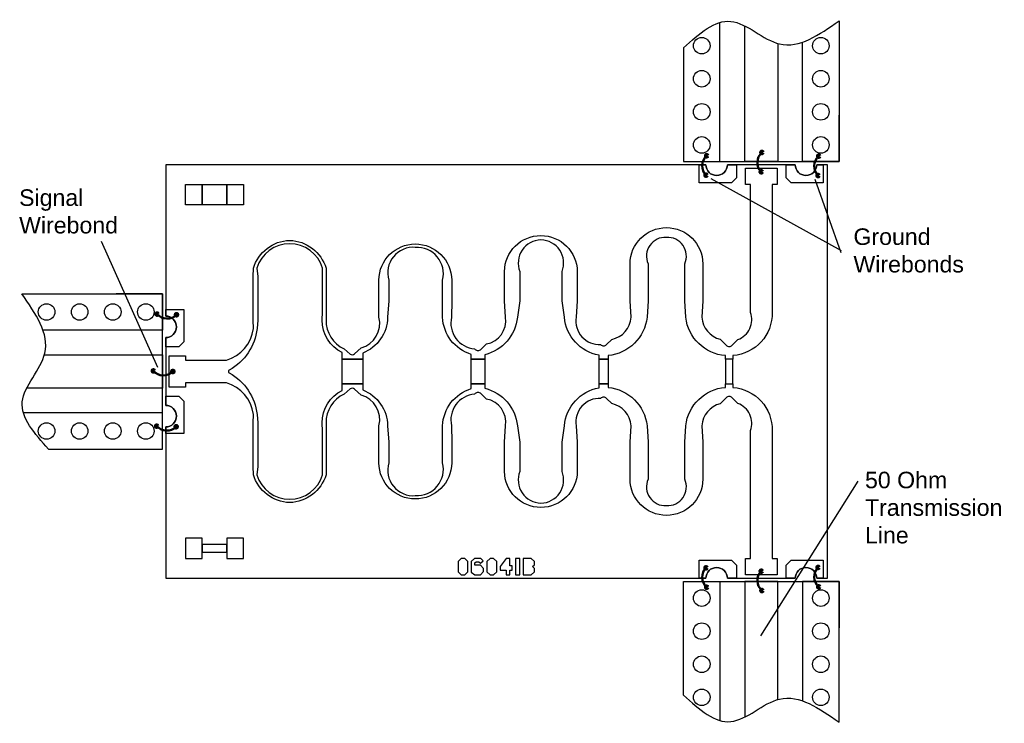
# Model space of a CAD drawing. Extents: x -0.1 to 0.495, y 0.181 to 0.606.
import ezdxf

# ---------------------------------------------------------------- set-up
doc = ezdxf.new("R2010")
doc.units = 0
doc.header["$MEASUREMENT"] = 0
doc.layers.get('0').update_dxf_attribs({"linetype": 'CONTINUOUS'})
for name, color, linetype in [('EXPORT', 9, 'CONTINUOUS'), ('RESISTOR', 251, 'CONTINUOUS'), ('SUBSTRATE', 122, 'CONTINUOUS'), ('TOP', 40, 'CONTINUOUS')]:
    doc.layers.add(name, color=color, linetype=linetype)

msp = doc.modelspace()

# ---------------------------------------------------------------- linework, layer by layer
at = {"lineweight": 25}
for p, q in [((0.39553, 0.52053), (0.39553, 0.54845)), ((-0.01347, 0.44053), (-0.04139, 0.44053)), ((0.39553, 0.26653), (0.39553, 0.23861))]:
    msp.add_line(p, q, dxfattribs=at)
at = {"color": 7, "lineweight": 25}
for p, q in [((0.30153, 0.52053), (0.39553, 0.52053)), ((-0.01347, 0.34653), (-0.01347, 0.44053)), ((0.30153, 0.26653), (0.39553, 0.26653))]:
    msp.add_line(p, q, dxfattribs=at)
at = {"color": 7, "linetype": 'ByBlock', "lineweight": 30}
for p, q in [((0.31807, 0.51019), (0.39681, 0.4667)), ((0.39681, 0.4653), (0.38119, 0.50963))]:
    msp.add_line(p, q, dxfattribs=at)
at = {"linetype": 'ByBlock', "lineweight": 30}
for p, q in [((-0.01625, 0.39603), (-0.05026, 0.47204)), ((0.34833, 0.23378), (0.40717, 0.32732))]:
    msp.add_line(p, q, dxfattribs=at)
for points in [[(0.30153, 0.52053), (0.30153, 0.52053), (0.32353, 0.52053), (0.32353, 0.60462)], [(0.35853, 0.59189), (0.35853, 0.52053), (0.33853, 0.52053), (0.33853, 0.60247)], [(0.39553, 0.60551), (0.39553, 0.52053), (0.37353, 0.52053), (0.37353, 0.59273)], [(0.30153, 0.52053), (0.30153, 0.52053), (0.32353, 0.52053), (0.32353, 0.58929)], [(-0.09846, 0.44053), (-0.01347, 0.44053), (-0.01347, 0.41853), (-0.08567, 0.41853)], [(-0.08483, 0.40353), (-0.01347, 0.40353), (-0.01347, 0.38353), (-0.09541, 0.38353)], [(-0.01347, 0.34653), (-0.01347, 0.34653), (-0.01347, 0.36853), (-0.09757, 0.36853)], [(-0.01347, 0.34653), (-0.01347, 0.34653), (-0.01347, 0.36853), (-0.08224, 0.36853)], [(0.30153, 0.26653), (0.30153, 0.26653), (0.32353, 0.26653), (0.32353, 0.19776)], [(0.30153, 0.26653), (0.30153, 0.26653), (0.32353, 0.26653), (0.32353, 0.18243)], [(0.35853, 0.19517), (0.35853, 0.26653), (0.33853, 0.26653), (0.33853, 0.18459)], [(0.39553, 0.18154), (0.39553, 0.26653), (0.37353, 0.26653), (0.37353, 0.19433)]]:
    msp.add_lwpolyline(points, dxfattribs=at)
at = {"lineweight": 25}
for points in [[(0.30153, 0.58929), (0.30153, 0.52053)], [(-0.08224, 0.34653), (-0.01347, 0.34653)], [(0.30153, 0.19776), (0.30153, 0.26653)]]:
    msp.add_lwpolyline(points, dxfattribs=at)
at = {"linetype": 'ByBlock', "lineweight": 30}
for centre in [(0.31253, 0.59053), (0.38453, 0.59053), (0.31253, 0.57053), (0.38453, 0.57053), (0.31253, 0.55053), (0.38453, 0.55053), (0.31253, 0.53053), (0.38453, 0.53053), (-0.08347, 0.42953), (-0.06347, 0.42953), (-0.04347, 0.42953), (-0.02347, 0.42953), (-0.08347, 0.35753), (-0.06347, 0.35753), (-0.04347, 0.35753), (-0.02347, 0.35753), (0.31253, 0.25653), (0.38453, 0.25653), (0.31253, 0.23653), (0.38453, 0.23653), (0.31253, 0.21653), (0.38453, 0.21653), (0.31253, 0.19653), (0.38453, 0.19653)]:
    msp.add_circle(centre, 0.005, dxfattribs=at)
for points in [[(0.30153, 0.58929), (0.33021, 0.60522), (0.35961, 0.59155), (0.39553, 0.60551)], [(-0.08224, 0.34653), (-0.09816, 0.3752), (-0.0845, 0.40461), (-0.09846, 0.44053)], [(0.30153, 0.19776), (0.33021, 0.18184), (0.35961, 0.1955), (0.39553, 0.18154)]]:
    msp.add_spline(points, degree=3, dxfattribs=at)
at = {"layer": 'EXPORT', "color": 0, "linetype": 'ByBlock', "lineweight": 106}
for centre in [(0.3155, 0.52397), (0.34889, 0.52599), (0.38323, 0.52373), (-0.01668, 0.42823), (-0.01893, 0.39389), (-0.01691, 0.3605), (0.34889, 0.26107)]:
    msp.add_circle(centre, 0.000472, dxfattribs=at)
at = {"layer": 'EXPORT', "color": 7, "linetype": 'ByBlock', "lineweight": 106}
for centre in [(0.31513, 0.51221), (0.34851, 0.51423), (0.38285, 0.51197), (-0.00491, 0.42785), (-0.00717, 0.39351), (-0.00515, 0.36013), (0.31513, 0.27485), (0.38285, 0.27509), (0.34851, 0.27283), (0.3155, 0.26309), (0.38323, 0.26332)]:
    msp.add_circle(centre, 0.000472, dxfattribs=at)
at = {"layer": 'EXPORT', "color": 0, "linetype": 'ByBlock', "lineweight": 50}
for centre, start, end in [((0.32087, 0.51791), 131.50055, 224.82634), ((0.35425, 0.51993), 131.50055, 224.82634), ((-0.01062, 0.43359), 221.50055, 314.82634), ((-0.01287, 0.39925), 221.50055, 314.82634), ((-0.01085, 0.36586), 221.50055, 314.82634), ((0.35425, 0.26712), 135.17366, 228.49945)]:
    msp.add_arc(centre, 0.00809, start, end, dxfattribs=at)
at = {"layer": 'EXPORT', "color": 7, "linetype": 'ByBlock', "lineweight": 50}
for centre, start, end in [((0.38859, 0.51767), 131.50055, 224.82634), ((0.32087, 0.26914), 135.17366, 228.49945), ((0.38859, 0.26938), 135.17366, 228.49945)]:
    msp.add_arc(centre, 0.00809, start, end, dxfattribs=at)
at = {"layer": 'RESISTOR', "color": 7, "ltscale": 0.1}
for points in [[(0.01053, 0.50653), (0.02553, 0.50653), (0.02553, 0.49423), (0.01053, 0.49423)], [(0.09529, 0.40103), (0.10759, 0.40103), (0.10759, 0.38603), (0.09529, 0.38603)], [(0.17324, 0.40103), (0.18144, 0.40103), (0.18144, 0.38603), (0.17324, 0.38603)], [(0.25049, 0.40103), (0.25599, 0.40103), (0.25599, 0.38603), (0.25049, 0.38603)], [(0.33143, 0.40103), (0.32685, 0.40103), (0.32685, 0.38603), (0.33143, 0.38603)], [(0.01053, 0.28897), (0.01053, 0.28439), (0.02553, 0.28439), (0.02553, 0.28897)]]:
    msp.add_lwpolyline(points, close=True, dxfattribs=at)
at = {"layer": 'SUBSTRATE', "color": 7, "ltscale": 0.1}
msp.add_lwpolyline([(-0.01147, 0.42703, -1), (-0.01147, 0.41403), (-0.01147, 0.37303, -1), (-0.01147, 0.36003), (-0.01147, 0.26853), (0.31503, 0.26853, -1), (0.32803, 0.26853), (0.36903, 0.26853, -1), (0.38203, 0.26853), (0.38853, 0.26853), (0.38853, 0.51853), (0.38203, 0.51853, -1), (0.36903, 0.51853), (0.32803, 0.51853, -1), (0.31503, 0.51853), (-0.01147, 0.51853)], format="xyb", close=True, dxfattribs=at)
at = {"layer": 'TOP', "color": 7, "ltscale": 0.1}
for points in [[(0.33353, 0.51053), (0.33053, 0.50753), (0.31103, 0.50753), (0.31103, 0.51853), (0.31503, 0.51853, 1), (0.32803, 0.51853), (0.33353, 0.51853)], [(0.36353, 0.51053), (0.36353, 0.51853), (0.36903, 0.51853, 1), (0.38203, 0.51853), (0.38603, 0.51853), (0.38603, 0.50753), (0.36653, 0.50753)], [(0.21529, 0.47575, -0.411157), (0.23729, 0.45394), (0.23729, 0.43633), (0.23669, 0.42633, 0.48063), (0.25145, 0.40982, 0.417486), (0.25501, 0.4098), (0.25811, 0.4129, 0.337942), (0.26979, 0.42633), (0.26919, 0.43633), (0.26919, 0.4587, -0.411157), (0.29119, 0.48051, -0.411157), (0.31319, 0.4587), (0.31319, 0.43633), (0.31259, 0.42633, 0.327923), (0.32375, 0.41302), (0.32737, 0.4094, 0.414214), (0.33091, 0.4094), (0.33436, 0.41285, 0.418386), (0.34193, 0.42927), (0.34193, 0.50653), (0.33903, 0.50653), (0.33903, 0.51653), (0.35803, 0.51653), (0.35803, 0.50653), (0.35513, 0.50653), (0.35513, 0.42927, -0.395987), (0.33143, 0.40313), (0.33143, 0.40103), (0.32685, 0.40103), (0.32685, 0.40311, -0.358583), (0.30289, 0.42633), (0.30224, 0.43633), (0.30224, 0.4587, 0.565329), (0.29119, 0.47461, 0.565329), (0.28014, 0.4587), (0.28014, 0.43633), (0.27949, 0.42633, -0.353627), (0.25599, 0.40315), (0.25599, 0.40103), (0.25049, 0.40103), (0.25049, 0.40338, -0.335233), (0.22949, 0.42633), (0.22809, 0.43633), (0.22809, 0.45394, 0.523084), (0.21529, 0.4731, 0.523173), (0.20261, 0.45394), (0.20261, 0.43633), (0.20109, 0.42633, -0.320422), (0.18144, 0.40367), (0.18144, 0.40103), (0.17324, 0.40103), (0.17324, 0.4039, -0.317751), (0.15584, 0.42633), (0.15594, 0.43633), (0.15594, 0.44881, 0.502693), (0.13939, 0.4686, 0.524036), (0.12334, 0.44881), (0.12334, 0.43633), (0.12269, 0.42633, -0.302918), (0.10759, 0.40463), (0.10759, 0.40103), (0.09529, 0.40103), (0.09529, 0.40493, -0.291533), (0.08319, 0.42457), (0.08326, 0.42963), (0.08326, 0.45099), (0.08334, 0.45599, 0.745998), (0.04364, 0.45599), (0.04421, 0.45099), (0.04421, 0.42448), (0.04379, 0.41948, -0.243249), (0.02697, 0.3944, 0.273531), (0.02645, 0.39353, 0.273532), (0.02697, 0.39265, -0.243249), (0.04379, 0.36758), (0.04421, 0.36258), (0.04421, 0.33607), (0.04364, 0.33107, 0.745998), (0.08334, 0.33107), (0.08326, 0.33607), (0.08326, 0.35743), (0.08319, 0.36249, -0.291533), (0.09529, 0.38212), (0.09529, 0.38603), (0.10759, 0.38603), (0.10759, 0.38243, -0.302918), (0.12269, 0.36073), (0.12334, 0.35073), (0.12334, 0.33825, 0.524036), (0.13939, 0.31846, 0.502693), (0.15594, 0.33825), (0.15594, 0.35073), (0.15584, 0.36073, -0.317751), (0.17324, 0.38315), (0.17324, 0.38603), (0.18144, 0.38603), (0.18144, 0.38338, -0.320422), (0.20109, 0.36073), (0.20261, 0.35073), (0.20261, 0.33312, 0.523173), (0.21529, 0.31395, 0.523084), (0.22809, 0.33312), (0.22809, 0.35073), (0.22949, 0.36073, -0.335233), (0.25049, 0.38367), (0.25049, 0.38603), (0.25599, 0.38603), (0.25599, 0.3839, -0.353627), (0.27949, 0.36073), (0.28014, 0.35073), (0.28014, 0.32836, 0.565329), (0.29119, 0.31244, 0.565329), (0.30224, 0.32836), (0.30224, 0.35073), (0.30289, 0.36073, -0.358583), (0.32685, 0.38394), (0.32685, 0.38603), (0.33143, 0.38603), (0.33143, 0.38393, -0.395987), (0.35513, 0.35779), (0.35513, 0.28053), (0.35803, 0.28053), (0.35803, 0.27053), (0.33903, 0.27053), (0.33903, 0.28053), (0.34193, 0.28053), (0.34193, 0.35779, 0.418386), (0.33436, 0.37421), (0.33091, 0.37766, 0.414214), (0.32737, 0.37766), (0.32375, 0.37404, 0.327923), (0.31259, 0.36073), (0.31319, 0.35073), (0.31319, 0.32836, -0.411157), (0.29119, 0.30655, -0.411157), (0.26919, 0.32836), (0.26919, 0.35073), (0.26979, 0.36073, 0.337942), (0.25811, 0.37415), (0.25501, 0.37726, 0.417486), (0.25145, 0.37724, 0.48063), (0.23669, 0.36073), (0.23729, 0.35073), (0.23729, 0.33312, -0.411157), (0.21529, 0.31131, -0.411157), (0.19329, 0.33312), (0.19329, 0.35073), (0.19389, 0.36073, 0.410683), (0.1824, 0.37687), (0.17911, 0.38016, 0.414214), (0.17557, 0.38016), (0.17522, 0.37981, 0.46259), (0.16134, 0.36073), (0.16139, 0.35073), (0.16139, 0.33825, -0.411157), (0.13939, 0.31644, -0.411157), (0.11739, 0.33825), (0.11739, 0.35073), (0.11744, 0.36073, 0.401727), (0.10667, 0.37925), (0.10271, 0.38287, 0.370103), (0.1001, 0.38295), (0.09634, 0.37992, 0.291666), (0.08544, 0.36244), (0.08549, 0.35743), (0.08549, 0.33607), (0.08544, 0.33107, -0.323499), (0.06349, 0.31426, -0.323499), (0.04154, 0.33107), (0.04149, 0.33607), (0.04149, 0.36258), (0.04154, 0.36758, 0.296844), (0.02521, 0.38668), (0.00053, 0.38668), (0.00053, 0.38403), (-0.00947, 0.38403), (-0.00947, 0.39353), (-0.00947, 0.40303), (0.00053, 0.40303), (0.00053, 0.40038), (0.02521, 0.40038, 0.296844), (0.04154, 0.41948), (0.04149, 0.42448), (0.04149, 0.45099), (0.04154, 0.45599, -0.323499), (0.06349, 0.4728, -0.323499), (0.08544, 0.45599), (0.08549, 0.45099), (0.08549, 0.42963), (0.08544, 0.42462, 0.291666), (0.09634, 0.40714), (0.1001, 0.4041, 0.370103), (0.10271, 0.40418), (0.10667, 0.4078, 0.401727), (0.11744, 0.42633), (0.11739, 0.43633), (0.11739, 0.44881, -0.411157), (0.13939, 0.47062, -0.411157), (0.16139, 0.44881), (0.16139, 0.43633), (0.16134, 0.42633, 0.46259), (0.17522, 0.40724), (0.17557, 0.4069, 0.414214), (0.17911, 0.4069), (0.1824, 0.41019, 0.410683), (0.19389, 0.42633), (0.19329, 0.43633), (0.19329, 0.45394, -0.411157)], [(-0.00047, 0.41153), (-0.00347, 0.40853), (-0.01147, 0.40853), (-0.01147, 0.41403, 1), (-0.01147, 0.42703), (-0.01147, 0.43103), (-0.00047, 0.43103)], [(-0.00047, 0.37553), (-0.00047, 0.35603), (-0.01147, 0.35603), (-0.01147, 0.36003, 1), (-0.01147, 0.37303), (-0.01147, 0.37853), (-0.00347, 0.37853)], [(0.33353, 0.27653), (0.33353, 0.26853), (0.32803, 0.26853, 1), (0.31503, 0.26853), (0.31103, 0.26853), (0.31103, 0.27953), (0.33053, 0.27953)], [(0.36353, 0.27653), (0.36653, 0.27953), (0.38603, 0.27953), (0.38603, 0.26853), (0.38203, 0.26853, 1), (0.36903, 0.26853), (0.36353, 0.26853)]]:
    msp.add_lwpolyline(points, format="xyb", close=True, dxfattribs=at)
for points in [[(0.01053, 0.50653), (0.01053, 0.49423), (0.00053, 0.49423), (0.00053, 0.50653)], [(0.03553, 0.50653), (0.03553, 0.49423), (0.02553, 0.49423), (0.02553, 0.50653)], [(0.01053, 0.28053), (0.01053, 0.29283), (0.00053, 0.29283), (0.00053, 0.28053)], [(0.03553, 0.28053), (0.03553, 0.29283), (0.02553, 0.29283), (0.02553, 0.28053)]]:
    msp.add_lwpolyline(points, close=True, dxfattribs=at)
at = {"layer": 'TOP', "color": 7}
for points in [[(0.16718, 0.28053), (0.16525, 0.2786), (0.16525, 0.27245), (0.16718, 0.27053), (0.16932, 0.27053), (0.17124, 0.27245), (0.17124, 0.2786), (0.16932, 0.28053), (0.16718, 0.28053)], [(0.17509, 0.28053), (0.17324, 0.27868), (0.17324, 0.2723), (0.17535, 0.27053), (0.17873, 0.27053), (0.18065, 0.27256), (0.18065, 0.27449), (0.17873, 0.27652), (0.17544, 0.27652), (0.17544, 0.27777), (0.17618, 0.27852), (0.17789, 0.27852), (0.17883, 0.27759), (0.18038, 0.27914), (0.17899, 0.28053), (0.17509, 0.28053)], [(0.18457, 0.28053), (0.18265, 0.2786), (0.18265, 0.27245), (0.18457, 0.27053), (0.18672, 0.27053), (0.18864, 0.27245), (0.18864, 0.2786), (0.18672, 0.28053), (0.18457, 0.28053)], [(0.19429, 0.28053), (0.19064, 0.27563), (0.19064, 0.27344), (0.19429, 0.27344), (0.19429, 0.27053), (0.19649, 0.27053), (0.19649, 0.27344), (0.19794, 0.27344), (0.19794, 0.276), (0.19649, 0.276), (0.19649, 0.28053), (0.19429, 0.28053)], [(0.19994, 0.28053), (0.19994, 0.27053), (0.2025, 0.27053), (0.2025, 0.28053), (0.19994, 0.28053)], [(0.2045, 0.28053), (0.2045, 0.27053), (0.20943, 0.27053), (0.21135, 0.27245), (0.21135, 0.27451), (0.21033, 0.27553), (0.21135, 0.27654), (0.21135, 0.2786), (0.20943, 0.28053), (0.2045, 0.28053)]]:
    msp.add_lwpolyline(points, close=True, dxfattribs=at)

# ---------------------------------------------------------------- texts
at = {"linetype": 'ByBlock', "lineweight": 30, "char_height": 0.01, "width": 0.0731696, "attachment_point": 1}
for s, insert in [('{\\fArial|b0|i0|c0|p0;Signal Wirebond}', (-0.10007, 0.50366)), ('{\\fArial|b0|i0|c0|p0;Ground Wirebonds}', (0.40424, 0.48006)), ('{\\fArial|b0|i0|c0|p0;50 Ohm Transmission Line}', (0.41122, 0.33293))]:
    msp.add_mtext(s, dxfattribs=dict(at, insert=insert))

doc.saveas('drawing.dxf')
